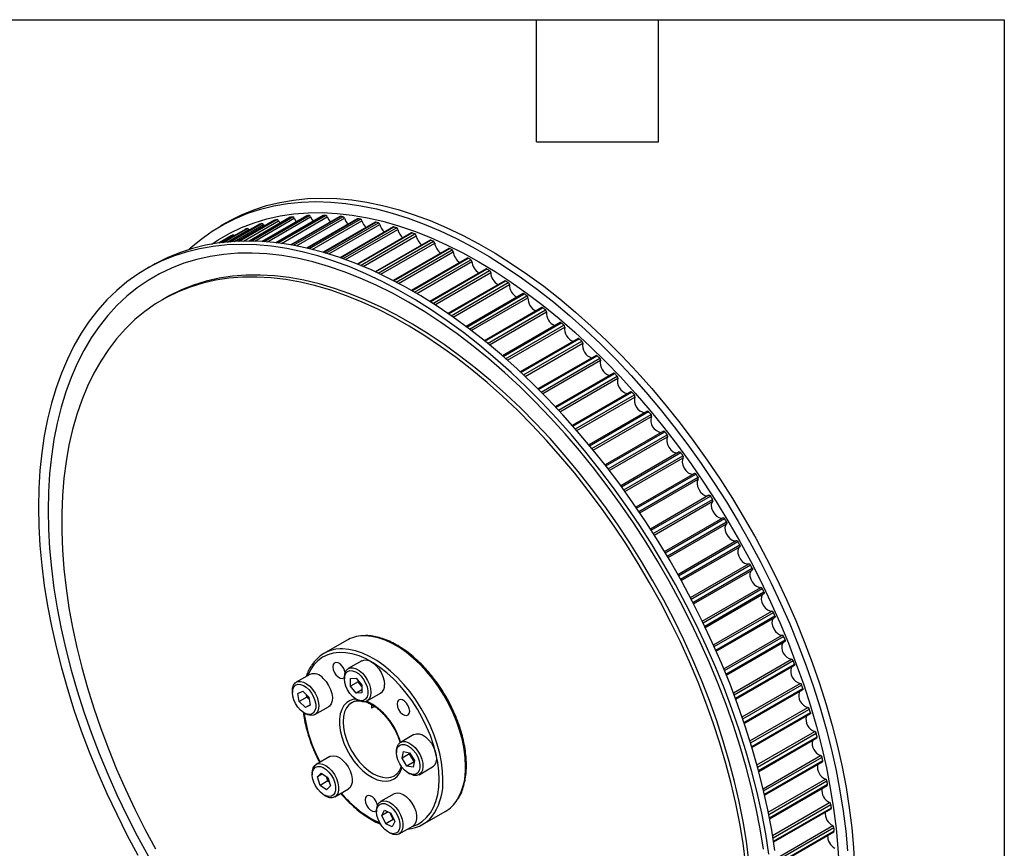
# Model space of a CAD drawing. Header units: millimetres. Extents: x 19 to 819, y 19 to 629.
# Tile 8 of 8: x 635 to 819, y 473 to 629. Entities that reach past the tile are written whole.
import ezdxf

# ---------------------------------------------------------------- set-up
doc = ezdxf.new("R2010")
doc.units = ezdxf.units.MM
doc.header["$LTSCALE"] = 3
doc.layers.add('TEXT', color=140, linetype='Continuous', lineweight=25)

msp = doc.modelspace()

# ---------------------------------------------------------------- linework, layer by layer
for p, q in [((673.492, 590.66), (672.361, 590.007)), ((679.646, 590.354), (673.908, 587.042)), ((673.914, 587.042), (679.666, 590.363)), ((674.136, 587.061), (680.072, 590.488)), ((674.883, 587.115), (680.364, 590.279)), ((682.472, 591.112), (675.617, 587.155)), ((675.627, 587.156), (682.501, 591.124)), ((675.911, 587.167), (682.922, 591.215)), ((676.627, 587.188), (683.213, 590.99)), ((685.402, 591.637), (677.711, 587.197)), ((677.727, 587.197), (685.441, 591.65)), ((678.06, 587.194), (685.877, 591.706)), ((678.739, 587.18), (686.164, 591.466)), ((679.646, 590.354), (679.666, 590.363)), ((688.429, 591.925), (680.105, 587.12)), ((680.126, 587.118), (688.477, 591.939)), ((680.364, 590.279), (680.529, 589.991)), ((680.496, 587.095), (688.927, 591.961)), ((681.14, 587.047), (689.21, 591.706)), ((682.472, 591.112), (682.501, 591.124)), ((691.544, 591.977), (682.731, 586.889)), ((682.759, 586.886), (691.602, 591.991)), ((683.159, 586.838), (692.064, 591.979)), ((683.213, 590.99), (683.479, 590.526)), ((683.768, 586.758), (692.343, 591.709)), ((694.738, 591.792), (685.542, 586.483)), ((685.577, 586.477), (694.806, 591.805)), ((686, 586.402), (695.279, 591.759)), ((686.578, 586.294), (695.553, 591.475)), ((698.004, 591.371), (688.502, 585.886)), ((688.543, 585.876), (698.082, 591.383)), ((688.985, 585.772), (698.564, 591.302)), ((689.534, 585.638), (698.832, 591.005)), ((701.331, 590.715), (691.581, 585.086)), ((691.629, 585.073), (701.42, 590.725)), ((692.087, 584.938), (701.91, 590.609)), ((692.609, 584.781), (702.171, 590.301)), ((672.125, 586.843), (674.712, 588.337)), ((676.932, 589.363), (672.692, 586.915)), ((672.694, 586.916), (676.944, 589.369)), ((672.837, 586.932), (677.333, 589.528)), ((673.603, 587.014), (677.626, 589.336)), ((676.932, 589.363), (676.944, 589.369)), ((677.626, 589.336), (677.69, 589.225)), ((704.711, 589.825), (694.758, 584.08)), ((694.813, 584.061), (704.811, 589.833)), ((695.283, 583.896), (705.308, 589.683)), ((695.781, 583.717), (705.561, 589.363)), ((708.134, 588.705), (698.013, 582.862)), ((698.074, 582.837), (708.245, 588.709)), ((698.554, 582.641), (708.748, 588.526)), ((672.075, 586.836), (674.341, 588.144)), ((674.338, 588.142), (672.075, 586.836)), ((674.338, 588.142), (674.341, 588.144)), ((699.029, 582.444), (708.993, 588.196)), ((711.592, 587.357), (701.329, 581.432)), ((701.397, 581.401), (711.714, 587.356)), ((701.885, 581.174), (712.221, 587.141)), ((702.338, 580.96), (712.457, 586.801)), ((715.074, 585.785), (704.692, 579.791)), ((704.767, 579.753), (715.207, 585.779)), ((705.261, 579.495), (715.717, 585.531)), ((705.693, 579.266), (715.943, 585.183)), ((718.571, 583.993), (708.088, 577.941)), ((708.17, 577.894), (718.715, 583.982)), ((708.667, 577.606), (719.227, 583.702)), ((709.08, 577.364), (719.443, 583.346)), ((659.582, 582.63), (658.451, 581.977)), ((722.074, 581.986), (711.505, 575.885)), ((711.593, 575.829), (722.229, 581.969)), ((712.093, 575.511), (722.74, 581.658)), ((712.486, 575.258), (722.946, 581.296)), ((725.573, 579.77), (714.93, 573.626)), ((715.025, 573.561), (725.739, 579.746)), ((715.524, 573.214), (726.249, 579.405)), ((715.9, 572.951), (726.443, 579.037)), ((729.058, 577.351), (718.352, 571.171)), ((718.453, 571.095), (729.235, 577.319)), ((662.079, 576.567), (661.443, 576.199)), ((718.952, 570.72), (729.742, 576.949)), ((719.309, 570.448), (729.925, 576.576)), ((732.52, 574.735), (721.76, 568.524)), ((721.868, 568.437), (732.708, 574.694)), ((722.363, 568.034), (733.211, 574.296)), ((722.702, 567.756), (733.381, 573.921)), ((735.949, 571.93), (725.143, 565.692)), ((725.257, 565.593), (736.147, 571.88)), ((725.747, 565.164), (736.645, 571.455)), ((726.069, 564.88), (736.802, 571.077)), ((739.336, 568.942), (728.491, 562.682)), ((728.611, 562.571), (739.545, 568.883)), ((729.095, 562.117), (740.036, 568.432)), ((729.399, 561.829), (740.18, 568.053)), ((742.671, 565.782), (731.794, 559.503)), ((731.919, 559.378), (742.891, 565.713)), ((732.396, 558.9), (743.373, 565.237)), ((732.683, 558.61), (743.504, 564.857)), ((745.946, 562.456), (735.043, 556.161)), ((735.172, 556.024), (746.176, 562.376)), ((735.64, 555.522), (746.649, 561.877)), ((735.91, 555.231), (746.766, 561.498)), ((749.151, 558.974), (738.226, 552.667)), ((738.36, 552.515), (749.392, 558.884)), ((738.819, 551.992), (749.854, 558.363)), ((739.072, 551.701), (749.956, 557.985)), ((752.278, 555.346), (741.337, 549.03)), ((741.475, 548.863), (752.529, 555.244)), ((741.921, 548.32), (752.979, 554.703)), ((742.158, 548.03), (753.066, 554.328)), ((755.319, 551.582), (744.364, 545.258)), ((744.506, 545.076), (755.579, 551.468)), ((744.94, 544.514), (756.015, 550.908)), ((745.16, 544.228), (756.088, 550.536)), ((758.264, 547.692), (747.301, 541.364)), ((747.446, 541.165), (758.533, 547.566)), ((747.866, 540.586), (758.955, 546.988)), ((748.069, 540.303), (759.012, 546.621)), ((761.105, 543.687), (750.138, 537.356)), ((750.286, 537.141), (761.384, 543.548)), ((750.69, 536.546), (761.79, 542.954)), ((750.878, 536.269), (761.832, 542.592)), ((763.836, 539.577), (752.869, 533.246)), ((753.018, 533.014), (764.123, 539.425)), ((753.406, 532.405), (764.512, 538.816)), ((753.578, 532.134), (764.539, 538.462)), ((755.484, 529.045), (766.449, 535.374)), ((755.634, 528.795), (766.743, 535.208)), ((756.005, 528.174), (767.114, 534.587)), ((756.161, 527.911), (767.126, 534.241)), ((757.978, 524.764), (768.943, 531.094)), ((758.128, 524.497), (769.237, 530.91)), ((758.48, 523.865), (769.59, 530.278)), ((758.622, 523.611), (769.586, 529.94)), ((760.344, 520.415), (771.305, 526.743)), ((760.493, 520.131), (771.599, 526.542)), ((760.825, 519.49), (771.931, 525.901)), ((760.952, 519.245), (771.919, 525.576)), ((762.574, 516.009), (773.529, 522.333)), ((762.721, 515.708), (773.82, 522.116)), ((763.034, 515.06), (774.132, 521.467)), ((763.146, 514.825), (774.113, 521.156)), ((764.664, 511.559), (775.608, 517.877)), ((764.807, 511.242), (775.897, 517.643)), ((765.099, 510.589), (776.186, 516.989)), ((765.198, 510.364), (776.161, 516.693)), ((766.608, 507.078), (777.536, 513.386)), ((766.747, 506.744), (777.822, 513.137)), ((695.922, 512.39), (691.68, 509.941)), ((767.016, 506.087), (778.089, 512.479)), ((767.103, 505.873), (778.058, 512.197)), ((698.825, 508.586), (696.28, 507.116)), ((768.4, 502.576), (779.309, 508.874)), ((768.533, 502.227), (779.59, 508.61)), ((768.78, 501.569), (779.834, 507.95)), ((768.856, 501.365), (779.798, 507.682)), ((689.074, 506.034), (686.529, 504.564)), ((695.555, 505.514), (695.555, 505.187)), ((696.686, 505.241), (697.747, 505.336)), ((697.747, 505.336), (698.807, 504.017)), ((696.686, 503.827), (696.686, 505.241)), ((698.1, 504.643), (696.686, 503.827)), ((697.747, 502.508), (696.686, 503.827)), ((698.1, 504.643), (698.1, 504.896)), ((698.631, 503.984), (698.1, 504.643)), ((698.807, 503.764), (698.631, 503.984)), ((698.807, 504.017), (698.807, 502.602)), ((770.037, 498.068), (780.921, 504.351)), ((770.162, 497.703), (781.197, 504.074)), ((685.804, 502.962), (685.804, 502.635)), ((686.831, 502.48), (687.741, 502.9)), ((687.085, 500.949), (686.831, 502.48)), ((688.5, 501.766), (687.085, 500.949)), ((687.741, 502.9), (688.906, 501.791)), ((688.5, 501.766), (688.418, 502.255)), ((688.987, 501.301), (688.5, 501.766)), ((688.906, 501.791), (689.16, 500.261)), ((698.807, 503.12), (697.747, 502.508)), ((698.807, 502.602), (697.747, 502.508)), ((699.779, 501.054), (702.325, 502.524)), ((770.386, 497.045), (781.418, 503.414)), ((770.451, 496.853), (781.376, 503.16)), ((688.25, 499.84), (687.085, 500.949)), ((689.144, 500.356), (688.25, 499.84)), ((689.16, 500.261), (688.25, 499.84)), ((690.028, 498.502), (692.574, 499.972)), ((697.746, 501.391), (698.029, 501.228)), ((701.188, 500.04), (700.635, 499.721)), ((771.513, 493.565), (782.368, 499.832)), ((687.995, 498.839), (688.278, 498.676)), ((771.63, 493.186), (782.639, 499.541)), ((771.83, 492.53), (782.835, 498.882)), ((771.885, 492.348), (782.788, 498.643)), ((708.577, 494.775), (706.031, 493.306)), ((772.826, 489.081), (783.647, 495.327)), ((772.933, 488.687), (783.911, 495.024)), ((773.109, 488.035), (784.081, 494.369)), ((773.154, 487.865), (784.031, 494.144)), ((692.799, 490.646), (690.253, 489.177)), ((705.306, 491.704), (705.306, 491.377)), ((706.333, 490.347), (706.588, 491.583)), ((707.747, 491.163), (706.333, 490.347)), ((706.588, 491.583), (707.753, 491.348)), ((707.747, 491.163), (707.777, 491.308)), ((708.203, 490.427), (707.747, 491.163)), ((707.753, 491.348), (708.663, 489.876)), ((773.972, 484.627), (784.752, 490.851)), ((707.243, 488.875), (706.333, 490.347)), ((708.62, 489.67), (707.243, 488.875)), ((708.408, 488.64), (707.243, 488.875)), ((708.633, 489.731), (708.203, 490.427)), ((708.663, 489.876), (708.408, 488.64)), ((774.069, 484.22), (785.009, 490.536)), ((774.22, 483.573), (785.155, 489.885)), ((774.257, 483.414), (785.101, 489.675)), ((689.528, 487.574), (689.528, 487.248)), ((690.502, 486.833), (691.222, 487.562)), ((691.467, 487.391), (690.502, 486.833)), ((691.222, 487.562), (692.44, 486.711)), ((692.165, 486.86), (692.148, 486.915)), ((692.165, 486.86), (692.149, 486.914)), ((707.498, 487.58), (707.78, 487.417)), ((709.531, 487.244), (712.076, 488.713)), ((691, 485.254), (690.502, 486.833)), ((692.415, 486.07), (691, 485.254)), ((692.218, 484.403), (691, 485.254)), ((692.415, 486.07), (692.165, 486.86)), ((692.938, 485.132), (692.218, 484.403)), ((692.707, 485.866), (692.415, 486.07)), ((692.44, 486.711), (692.938, 485.132)), ((774.949, 480.217), (785.683, 486.413)), ((775.034, 479.797), (785.932, 486.088)), ((775.16, 479.157), (786.051, 485.444)), ((775.189, 479.01), (785.995, 485.248)), ((691.72, 483.451), (692.003, 483.288)), ((693.753, 483.115), (696.298, 484.584)), ((704.852, 483.688), (702.306, 482.219)), ((775.756, 475.863), (786.435, 482.028)), ((775.827, 475.43), (786.675, 481.693)), ((701.581, 480.616), (701.581, 480.29)), ((702.555, 479.58), (703.053, 480.584)), ((703.747, 480.268), (702.555, 479.58)), ((703.275, 478.02), (702.555, 479.58)), ((703.053, 480.584), (704.272, 480.029)), ((704.33, 479.616), (704.104, 480.105)), ((704.272, 480.029), (704.991, 478.469)), ((704.689, 478.836), (704.33, 479.616)), ((710.178, 477.897), (714.421, 480.346)), ((775.928, 474.8), (786.769, 481.058)), ((775.95, 474.663), (786.71, 480.875)), ((704.689, 478.836), (703.275, 478.02)), ((704.493, 477.465), (703.275, 478.02)), ((704.991, 478.469), (704.493, 477.465)), ((704.857, 478.76), (704.689, 478.836)), ((776.391, 471.578), (787.007, 477.707)), ((703.773, 476.493), (704.056, 476.33)), ((705.806, 476.156), (708.352, 477.626)), ((776.448, 471.133), (787.238, 477.362)), ((776.523, 470.514), (787.305, 476.738)), ((776.538, 470.388), (787.245, 476.569))]:
    msp.add_line(p, q)
at = {"flags": 128}
for points in [[(666.392, 585.59), (666.8, 585.963), (668.732, 587.574), (670.766, 589.024), (672.899, 590.311), (675.126, 591.432), (677.444, 592.385), (679.846, 593.168), (682.33, 593.779), (684.889, 594.218), (687.52, 594.483), (690.216, 594.574), (692.972, 594.491), (695.784, 594.234), (698.645, 593.803), (701.55, 593.2), (704.494, 592.425), (707.47, 591.48), (710.472, 590.366), (713.496, 589.087), (716.534, 587.645), (719.582, 586.041), (722.632, 584.28), (725.679, 582.365), (728.718, 580.3), (731.741, 578.088), (734.744, 575.735), (737.72, 573.244), (740.663, 570.62), (743.568, 567.87), (746.43, 564.997), (749.241, 562.008), (751.998, 558.908), (754.694, 555.704), (757.324, 552.402), (759.884, 549.008), (762.367, 545.53), (764.77, 541.972), (767.087, 538.344), (769.314, 534.652), (771.447, 530.902), (773.482, 527.103), (775.414, 523.262), (777.239, 519.386), (778.955, 515.483), (780.557, 511.561), (782.043, 507.627), (783.41, 503.689), (784.655, 499.755), (785.775, 495.832), (786.769, 491.928), (787.634, 488.051), (788.369, 484.208), (788.973, 480.407), (789.443, 476.655), (789.78, 472.959)], [(673.492, 590.66), (674.03, 590.964), (676.258, 592.085), (678.575, 593.038), (680.978, 593.821), (683.461, 594.432), (686.021, 594.871), (688.651, 595.136), (691.347, 595.227), (694.104, 595.144), (696.915, 594.887), (699.776, 594.456), (702.682, 593.853), (705.625, 593.078), (708.601, 592.133), (711.604, 591.02), (714.627, 589.74), (717.666, 588.298), (720.713, 586.694), (723.763, 584.933), (726.811, 583.018), (729.849, 580.953), (732.872, 578.741), (735.875, 576.388), (738.851, 573.897), (741.795, 571.273), (744.7, 568.523), (747.561, 565.65), (750.373, 562.661), (753.129, 559.561), (755.825, 556.357), (758.456, 553.055), (761.015, 549.661), (763.498, 546.183), (765.901, 542.626), (768.219, 538.997), (770.446, 535.305), (772.579, 531.555), (774.613, 527.756), (776.545, 523.915), (778.37, 520.039), (780.086, 516.137), (781.689, 512.214), (783.175, 508.28), (784.541, 504.342), (785.786, 500.408), (786.907, 496.485), (787.9, 492.581), (788.766, 488.704), (789.501, 484.861), (790.104, 481.06), (790.574, 477.308), (790.911, 473.613), (791.113, 469.981)], [(670.729, 586.627), (671.918, 587.415), (674.061, 588.652), (676.298, 589.722), (678.624, 590.621), (681.035, 591.349), (683.526, 591.904), (686.092, 592.285), (688.728, 592.49), (691.428, 592.52), (694.187, 592.375), (697, 592.054), (699.86, 591.558), (702.763, 590.889), (705.701, 590.048), (708.67, 589.036), (711.663, 587.855), (714.675, 586.509), (717.698, 584.999), (720.728, 583.328), (723.757, 581.501), (726.781, 579.52), (729.792, 577.39), (732.785, 575.114), (735.754, 572.699), (738.693, 570.147), (741.595, 567.465), (744.456, 564.658), (747.268, 561.732), (750.027, 558.692), (752.727, 555.544), (755.363, 552.296), (757.929, 548.953), (760.42, 545.522), (762.831, 542.01), (765.158, 538.424), (767.394, 534.772), (769.537, 531.06), (771.582, 527.297), (773.524, 523.49), (775.36, 519.646), (777.085, 515.773), (778.698, 511.879), (780.193, 507.972), (781.569, 504.06), (782.822, 500.15), (783.95, 496.251), (784.951, 492.37), (785.823, 488.516), (786.563, 484.695), (787.171, 480.915), (787.645, 477.185), (787.985, 473.512), (788.188, 469.903)], [(685.402, 591.637), (685.408, 591.64), (685.441, 591.65)], [(686.164, 591.466), (686.458, 590.933), (686.531, 590.83)], [(688.429, 591.925), (688.443, 591.932), (688.477, 591.939)], [(689.21, 591.706), (689.487, 591.165), (689.677, 590.899)], [(691.544, 591.977), (691.567, 591.987), (691.602, 591.991)], [(692.343, 591.709), (692.601, 591.162), (692.909, 590.736)], [(674.712, 588.337), (674.744, 588.347), (674.781, 588.347), (674.82, 588.337), (674.86, 588.318), (674.901, 588.29), (674.939, 588.253), (674.963, 588.226)], [(775.063, 472.376), (774.459, 476.178), (773.724, 480.021), (772.859, 483.898), (771.865, 487.802), (770.745, 491.725), (769.5, 495.659), (768.133, 499.597), (766.647, 503.531), (765.045, 507.453), (763.329, 511.356), (761.504, 515.232), (759.572, 519.073), (757.537, 522.872), (755.404, 526.622), (753.177, 530.314), (750.86, 533.942), (748.457, 537.499), (745.974, 540.978), (743.414, 544.372), (740.784, 547.674), (738.088, 550.878), (735.331, 553.978), (732.519, 556.967), (729.658, 559.839), (726.753, 562.59), (723.81, 565.214), (720.834, 567.705), (717.831, 570.058), (714.808, 572.27), (711.769, 574.335), (708.722, 576.25), (705.671, 578.011), (702.624, 579.614), (699.586, 581.057), (696.562, 582.336), (693.56, 583.45), (690.584, 584.395), (687.64, 585.17), (684.735, 585.773), (681.874, 586.204), (679.062, 586.461), (676.306, 586.544), (673.61, 586.453), (670.979, 586.188), (668.42, 585.749), (665.936, 585.138), (663.533, 584.355), (661.216, 583.402), (658.989, 582.281), (656.856, 580.994), (654.822, 579.544), (652.89, 577.933), (651.064, 576.165), (649.349, 574.243), (647.746, 572.171), (646.26, 569.953), (644.893, 567.593), (643.649, 565.096), (642.528, 562.466), (641.534, 559.71), (640.669, 556.832), (639.934, 553.837), (639.331, 550.733), (638.86, 547.524), (638.524, 544.218), (638.321, 540.82), (638.254, 537.337), (638.321, 533.777), (638.524, 530.145), (638.86, 526.45), (639.331, 522.698), (639.934, 518.897), (640.669, 515.054), (641.534, 511.177), (642.528, 507.273), (643.649, 503.35), (644.893, 499.416), (646.26, 495.478), (647.746, 491.544), (649.349, 487.621), (651.064, 483.719), (652.89, 479.843), (654.822, 476.002), (656.856, 472.203)], [(776.194, 473.03), (775.591, 476.831), (774.855, 480.674), (773.99, 484.551), (772.996, 488.455), (771.876, 492.378), (770.631, 496.312), (769.265, 500.25), (767.778, 504.184), (766.176, 508.106), (764.46, 512.009), (762.635, 515.885), (760.703, 519.726), (758.669, 523.525), (756.536, 527.275), (754.308, 530.967), (751.991, 534.595), (749.588, 538.153), (747.105, 541.631), (744.545, 545.025), (741.915, 548.327), (739.219, 551.531), (736.462, 554.631), (733.651, 557.62), (730.79, 560.493), (727.884, 563.243), (724.941, 565.867), (721.965, 568.358), (718.962, 570.711), (715.939, 572.923), (712.901, 574.988), (709.853, 576.903), (706.803, 578.664), (703.756, 580.268), (700.717, 581.71), (697.694, 582.989), (694.691, 584.103), (691.715, 585.048), (688.772, 585.823), (685.866, 586.426), (683.005, 586.857), (680.194, 587.114), (677.437, 587.197), (674.741, 587.106), (672.111, 586.841), (669.551, 586.402), (667.068, 585.791), (664.665, 585.008), (662.348, 584.055), (660.12, 582.934), (659.582, 582.63)], [(774.019, 473.323), (773.411, 477.102), (772.671, 480.923), (771.799, 484.778), (770.798, 488.658), (769.67, 492.558), (768.417, 496.467), (767.041, 500.38), (765.546, 504.286), (763.933, 508.18), (762.207, 512.053), (760.372, 515.897), (758.43, 519.705), (756.385, 523.468), (754.242, 527.179), (752.005, 530.832), (749.679, 534.417), (747.268, 537.929), (744.777, 541.36), (742.211, 544.703), (739.575, 547.952), (736.875, 551.099), (734.116, 554.139), (731.303, 557.066), (728.443, 559.873), (725.541, 562.555), (722.602, 565.106), (719.633, 567.522), (716.64, 569.797), (713.629, 571.927), (710.605, 573.908), (707.576, 575.736), (704.546, 577.406), (701.522, 578.916), (698.511, 580.263), (695.518, 581.443), (692.549, 582.455), (689.61, 583.297), (686.708, 583.966), (683.848, 584.461), (681.035, 584.782), (678.276, 584.928), (675.576, 584.898), (672.94, 584.692), (670.374, 584.312), (667.883, 583.757), (665.472, 583.029), (663.146, 582.129), (660.909, 581.059), (658.766, 579.822), (656.722, 578.419), (654.78, 576.854), (652.944, 575.13), (651.218, 573.249), (649.606, 571.217), (648.11, 569.037), (646.734, 566.713), (645.481, 564.25), (644.353, 561.654), (643.352, 558.929), (642.48, 556.08), (641.74, 553.114), (641.132, 550.037), (640.658, 546.854), (640.319, 543.573), (640.115, 540.199), (640.047, 536.74), (640.115, 533.202), (640.319, 529.593), (640.658, 525.919), (641.132, 522.189), (641.74, 518.41), (642.48, 514.589), (643.352, 510.735), (644.353, 506.854), (645.481, 502.955), (646.734, 499.045), (648.11, 495.133), (649.606, 491.226), (651.218, 487.332), (652.944, 483.459), (654.78, 479.615), (656.722, 475.808), (658.766, 472.044)], [(770.678, 470.784), (770.206, 474.42), (769.601, 478.105), (768.865, 481.83), (767.998, 485.587), (767.003, 489.37), (765.882, 493.169), (764.636, 496.977), (763.27, 500.786), (761.784, 504.588), (760.184, 508.375), (758.471, 512.138), (756.651, 515.871), (754.725, 519.565), (752.699, 523.212), (750.577, 526.804), (748.363, 530.335), (746.062, 533.797), (743.679, 537.182), (741.218, 540.483), (738.686, 543.694), (736.086, 546.808), (733.425, 549.817), (730.709, 552.716), (727.943, 555.499), (725.132, 558.16), (722.283, 560.692), (719.402, 563.092), (716.495, 565.354), (713.567, 567.472), (710.626, 569.443), (707.677, 571.263), (704.726, 572.927), (701.78, 574.433), (698.845, 575.776), (695.927, 576.955), (693.032, 577.966), (690.166, 578.808), (687.336, 579.479), (684.547, 579.976), (681.804, 580.301), (679.115, 580.451), (676.484, 580.426), (673.918, 580.226), (671.42, 579.853), (668.998, 579.306), (666.655, 578.586), (664.397, 577.696), (662.228, 576.637), (660.154, 575.412), (658.178, 574.022), (656.304, 572.471), (654.537, 570.762), (652.88, 568.899), (651.337, 566.886), (649.91, 564.726), (648.604, 562.425), (647.42, 559.987), (646.362, 557.417), (645.431, 554.721), (644.629, 551.905), (643.958, 548.974), (643.42, 545.934), (643.015, 542.792), (642.745, 539.555), (642.609, 536.229), (642.609, 532.822), (642.745, 529.34), (643.015, 525.79), (643.42, 522.181), (643.958, 518.52), (644.629, 514.815), (645.431, 511.073), (646.362, 507.302), (647.42, 503.51), (648.604, 499.705), (649.91, 495.896), (651.337, 492.089), (652.88, 488.294), (654.537, 484.518), (656.304, 480.769), (658.178, 477.054), (660.154, 473.383)], [(771.314, 471.152), (770.843, 474.788), (770.238, 478.472), (769.501, 482.197), (768.635, 485.955), (767.64, 489.737), (766.518, 493.536), (765.273, 497.344), (763.906, 501.153), (762.421, 504.955), (760.82, 508.742), (759.108, 512.506), (757.287, 516.238), (755.362, 519.932), (753.336, 523.579), (751.214, 527.172), (749, 530.703), (746.699, 534.164), (744.315, 537.549), (741.855, 540.851), (739.322, 544.062), (736.723, 547.175), (734.062, 550.184), (731.345, 553.084), (728.579, 555.866), (725.768, 558.527), (722.92, 561.06), (720.039, 563.46), (717.131, 565.721), (714.204, 567.84), (711.262, 569.811), (708.313, 571.631), (705.363, 573.295), (702.417, 574.8), (699.482, 576.144), (696.563, 577.322), (693.668, 578.334), (690.803, 579.175), (687.972, 579.846), (685.183, 580.344), (682.441, 580.668), (679.752, 580.818), (677.121, 580.793), (674.554, 580.594), (672.057, 580.22), (669.634, 579.673), (667.291, 578.954), (665.033, 578.064), (662.865, 577.005), (662.079, 576.567)], [(752.278, 555.346), (752.299, 555.355), (752.333, 555.361), (752.371, 555.356), (752.411, 555.341), (752.452, 555.317), (752.491, 555.284), (752.529, 555.244)], [(755.319, 551.582), (755.348, 551.594), (755.383, 551.596), (755.422, 551.588), (755.462, 551.571), (755.503, 551.544), (755.542, 551.51), (755.579, 551.468)], [(756.088, 550.536), (755.94, 550.154), (755.935, 549.66), (756.071, 549.11), (756.335, 548.565), (756.696, 548.086), (757.114, 547.726), (757.542, 547.527), (757.933, 547.509), (757.956, 547.515)], [(758.264, 547.692), (758.27, 547.695), (758.302, 547.705), (758.339, 547.705), (758.378, 547.694), (758.418, 547.674), (758.459, 547.646), (758.497, 547.609), (758.533, 547.566)], [(759.012, 546.621), (758.844, 546.261), (758.816, 545.781), (758.931, 545.235), (759.176, 544.685), (759.524, 544.192), (759.937, 543.811), (760.367, 543.584), (760.766, 543.538), (760.904, 543.57)], [(761.105, 543.687), (761.12, 543.694), (761.153, 543.7), (761.191, 543.697), (761.231, 543.684), (761.271, 543.662), (761.311, 543.631), (761.349, 543.592), (761.384, 543.548)], [(761.832, 542.592), (761.643, 542.255), (761.593, 541.79), (761.686, 541.251), (761.912, 540.698), (762.247, 540.192), (762.652, 539.79), (763.082, 539.537), (763.49, 539.462), (763.741, 539.522)], [(763.836, 539.577), (763.859, 539.587), (763.894, 539.591), (763.932, 539.585), (763.972, 539.569), (764.013, 539.544), (764.052, 539.511), (764.09, 539.471), (764.123, 539.425)], [(764.539, 538.462), (764.33, 538.148), (764.257, 537.7), (764.328, 537.169), (764.535, 536.614), (764.855, 536.096), (765.252, 535.675), (765.682, 535.396), (766.096, 535.292), (766.449, 535.374)], [(766.449, 535.374), (766.48, 535.386), (766.516, 535.387), (766.555, 535.379), (766.595, 535.36), (766.636, 535.333), (766.675, 535.298), (766.711, 535.256), (766.743, 535.208)], [(767.126, 534.241), (766.898, 533.951), (766.803, 533.521), (766.851, 532.999), (767.038, 532.443), (767.343, 531.916), (767.731, 531.476), (768.158, 531.173), (768.578, 531.041), (768.943, 531.094)], [(767.114, 534.587), (767.141, 534.537), (767.161, 534.484), (767.174, 534.432), (767.18, 534.383), (767.177, 534.337), (767.167, 534.297), (767.15, 534.265), (767.126, 534.241)], [(768.943, 531.094), (768.976, 531.103), (769.013, 531.101), (769.052, 531.09), (769.093, 531.069), (769.133, 531.04), (769.171, 531.002), (769.207, 530.959), (769.237, 530.91)], [(769.586, 529.94), (769.339, 529.676), (769.222, 529.265), (769.248, 528.754), (769.415, 528.199), (769.703, 527.663), (770.08, 527.206), (770.505, 526.879), (770.929, 526.719), (771.305, 526.743)], [(769.59, 530.278), (769.614, 530.227), (769.633, 530.174), (769.644, 530.123), (769.647, 530.074), (769.643, 530.03), (769.631, 529.992), (769.612, 529.962), (769.586, 529.94)], [(771.931, 525.901), (771.954, 525.849), (771.97, 525.797), (771.979, 525.746), (771.981, 525.698), (771.974, 525.655), (771.96, 525.62), (771.939, 525.592), (771.919, 525.576)], [(771.825, 525.522), (771.647, 525.334), (771.508, 524.943), (771.512, 524.444), (771.657, 523.892), (771.928, 523.349), (772.294, 522.877), (772.715, 522.526), (773.142, 522.338), (773.529, 522.333)], [(773.912, 521.04), (773.815, 520.937), (773.655, 520.568), (773.636, 520.082), (773.76, 519.534), (774.013, 518.986), (774.367, 518.499), (774.782, 518.126), (775.212, 517.911), (775.608, 517.877)], [(774.132, 521.467), (774.153, 521.415), (774.168, 521.363), (774.175, 521.313), (774.174, 521.266), (774.165, 521.225), (774.149, 521.191), (774.126, 521.166), (774.113, 521.156)], [(775.854, 516.515), (775.838, 516.498), (775.657, 516.151), (775.616, 515.68), (775.718, 515.138), (775.953, 514.585), (776.293, 514.085), (776.701, 513.691), (777.132, 513.45), (777.536, 513.386)], [(776.186, 516.989), (776.206, 516.937), (776.218, 516.885), (776.223, 516.836), (776.22, 516.791), (776.21, 516.751), (776.192, 516.72), (776.167, 516.696), (776.161, 516.693)], [(718.253, 488.816), (718.186, 490.383), (717.985, 492.012), (717.653, 493.685), (717.193, 495.386), (716.609, 497.096), (715.908, 498.8), (715.097, 500.478), (714.184, 502.114), (713.179, 503.691), (712.091, 505.193), (710.932, 506.605), (709.715, 507.911), (708.45, 509.099), (707.152, 510.156), (705.834, 511.072), (704.509, 511.837), (703.191, 512.444), (701.893, 512.885), (700.628, 513.157), (699.41, 513.256), (699.02, 513.251)], [(778.089, 512.479), (778.107, 512.427), (778.117, 512.376), (778.12, 512.327), (778.115, 512.284), (778.102, 512.246), (778.082, 512.217), (778.058, 512.197)], [(713.303, 486.367), (713.236, 487.917), (713.034, 489.529), (712.7, 491.185), (712.238, 492.868), (711.652, 494.56), (710.949, 496.242), (710.136, 497.899), (709.221, 499.51), (708.215, 501.061), (707.127, 502.533), (705.971, 503.912), (704.757, 505.183), (703.499, 506.332), (702.209, 507.348), (700.903, 508.219), (699.593, 508.936), (698.293, 509.492), (697.018, 509.88), (695.78, 510.098), (694.593, 510.141), (693.47, 510.011), (692.422, 509.708), (691.46, 509.235), (690.595, 508.598), (689.836, 507.803), (689.19, 506.859), (688.678, 505.805)], [(714.01, 486.367), (713.943, 487.934), (713.742, 489.563), (713.41, 491.236), (712.95, 492.936), (712.367, 494.647), (711.666, 496.35), (710.854, 498.029), (709.941, 499.665), (708.936, 501.242), (707.848, 502.744), (706.69, 504.155), (705.472, 505.462), (704.208, 506.65), (702.91, 507.707), (701.591, 508.623), (700.266, 509.388), (698.948, 509.994), (697.65, 510.436), (696.386, 510.707), (695.168, 510.807), (694.778, 510.802)], [(695.693, 506.375), (695.645, 506.6), (695.442, 507.123), (695.132, 507.603), (694.751, 507.982), (694.346, 508.216), (693.965, 508.276), (693.655, 508.155), (693.452, 507.866), (693.382, 507.446), (693.452, 506.945), (693.655, 506.423), (693.965, 505.943), (694.346, 505.563), (694.751, 505.329), (695.132, 505.269), (695.442, 505.391), (695.555, 505.51)], [(695.555, 505.514), (695.627, 506.156), (695.838, 506.678), (696.177, 507.05), (696.624, 507.249), (697.152, 507.264), (697.731, 507.094), (698.328, 506.75), (698.907, 506.251), (699.436, 505.626), (699.882, 504.911), (700.221, 504.148), (700.433, 503.382), (700.505, 502.656), (700.433, 502.014), (700.221, 501.492), (699.882, 501.121), (699.436, 500.922), (698.907, 500.906), (698.328, 501.076), (698.029, 501.228)], [(698.825, 508.586), (699.169, 508.718), (699.698, 508.734), (700.277, 508.564), (700.874, 508.22), (701.453, 507.72), (701.981, 507.095), (702.428, 506.38), (702.767, 505.618), (702.978, 504.851), (703.05, 504.126)], [(779.834, 507.95), (779.85, 507.898), (779.858, 507.847), (779.859, 507.8), (779.852, 507.758), (779.837, 507.722), (779.815, 507.695), (779.798, 507.682)], [(695.555, 505.187), (695.624, 505.777), (695.826, 506.25), (696.149, 506.577), (696.572, 506.737), (697.069, 506.72), (697.609, 506.528), (698.158, 506.171), (698.68, 505.673), (699.144, 505.066), (699.52, 504.386), (699.785, 503.677), (699.922, 502.984), (699.922, 502.349), (699.785, 501.814), (699.52, 501.41), (699.144, 501.165), (698.68, 501.093), (698.158, 501.198), (697.609, 501.475), (697.069, 501.906), (696.572, 502.463), (696.149, 503.112), (695.826, 503.811), (695.624, 504.518), (695.555, 505.187)], [(685.804, 502.962), (685.85, 503.484), (686.034, 504.033), (686.349, 504.437), (686.776, 504.672), (687.29, 504.724), (687.862, 504.591), (688.458, 504.28), (689.043, 503.81), (689.584, 503.207), (690.049, 502.507), (690.412, 501.751), (690.65, 500.981), (690.75, 500.244), (690.707, 499.582), (690.523, 499.033), (690.208, 498.63), (689.781, 498.395), (689.267, 498.343), (688.695, 498.476), (688.278, 498.676)], [(687.318, 499.354), (686.821, 499.911), (686.398, 500.56), (686.075, 501.259), (685.872, 501.966), (685.804, 502.635), (685.872, 503.225), (686.075, 503.698), (686.398, 504.025), (686.821, 504.185), (687.318, 504.168), (687.858, 503.976), (688.406, 503.619), (688.929, 503.122), (689.393, 502.514), (689.769, 501.834), (690.034, 501.125), (690.17, 500.432), (690.17, 499.797), (690.034, 499.262), (689.769, 498.858), (689.393, 498.613), (688.929, 498.541), (688.406, 498.646), (687.858, 498.923), (687.318, 499.354)], [(691.589, 505.279), (692.13, 504.677), (692.595, 503.977), (692.957, 503.22), (693.196, 502.451), (693.296, 501.714), (693.253, 501.052), (693.068, 500.503), (692.754, 500.099), (692.574, 499.972)], [(698.807, 503.788), (698.755, 503.841), (698.631, 503.984)], [(781.418, 503.414), (781.431, 503.361), (781.438, 503.311), (781.436, 503.265), (781.427, 503.225), (781.41, 503.192), (781.387, 503.167), (781.376, 503.16)], [(697.71, 501.412), (697.332, 501.37), (696.606, 501.15), (695.972, 500.755), (695.447, 500.196), (695.042, 499.485), (694.766, 498.638), (694.627, 497.676), (694.627, 496.622), (694.766, 495.499), (695.042, 494.334), (695.447, 493.155), (695.972, 491.989), (696.606, 490.863), (697.332, 489.804), (698.135, 488.837), (698.994, 487.984), (699.891, 487.266), (700.804, 486.698), (701.711, 486.296), (702.592, 486.067), (703.425, 486.017), (704.192, 486.148), (704.874, 486.456), (705.455, 486.934), (705.922, 487.571), (706.263, 488.352), (706.344, 488.626)], [(696.844, 500.722), (696.388, 500.35), (695.928, 499.748), (695.591, 499.003), (695.385, 498.133), (695.316, 497.159), (695.385, 496.105), (695.591, 494.998), (695.928, 493.863), (696.388, 492.731), (696.96, 491.627), (697.63, 490.58), (698.381, 489.615), (699.194, 488.756), (700.051, 488.024), (700.929, 487.438), (701.807, 487.011), (702.663, 486.754), (703.477, 486.673), (704.228, 486.771), (704.897, 487.045)], [(696.96, 500.793), (696.96, 500.793), (696.844, 500.722)], [(707.769, 499.141), (707.698, 499.642), (707.496, 500.164), (707.185, 500.644), (706.804, 501.024), (706.399, 501.258), (706.018, 501.318), (705.708, 501.196), (705.505, 500.908), (705.435, 500.488), (705.505, 499.987), (705.708, 499.464), (706.018, 498.984), (706.399, 498.605), (706.804, 498.371), (707.185, 498.311), (707.496, 498.432), (707.698, 498.721), (707.769, 499.141)], [(782.835, 498.882), (782.846, 498.831), (782.851, 498.782), (782.847, 498.737), (782.835, 498.698), (782.817, 498.667), (782.792, 498.645), (782.788, 498.643)], [(708.577, 494.775), (709.021, 494.926), (709.562, 494.904), (710.147, 494.698), (710.743, 494.321), (711.315, 493.794), (711.829, 493.148), (712.256, 492.42), (712.571, 491.653), (712.755, 490.891), (712.798, 490.179), (712.698, 489.558), (712.46, 489.064), (712.097, 488.726), (712.076, 488.713)], [(705.306, 491.704), (705.309, 491.84), (705.409, 492.461), (705.648, 492.955), (706.01, 493.293), (706.475, 493.456), (707.016, 493.434)], [(706.821, 492.91), (707.36, 492.717), (707.909, 492.361), (708.431, 491.863), (708.895, 491.255), (709.271, 490.576), (709.536, 489.867), (709.673, 489.173), (709.673, 488.539), (709.536, 488.003), (709.271, 487.6), (708.895, 487.355), (708.431, 487.282), (707.909, 487.388), (707.36, 487.665), (706.821, 488.095), (706.323, 488.652), (705.9, 489.301), (705.577, 490.001), (705.375, 490.708), (705.306, 491.377), (705.375, 491.967), (705.577, 492.44), (705.9, 492.767), (706.323, 492.927), (706.821, 492.91)], [(707.016, 493.434), (707.602, 493.229), (708.198, 492.851), (708.769, 492.324), (709.284, 491.678), (709.71, 490.95), (710.025, 490.183), (710.21, 489.422), (710.253, 488.71), (710.152, 488.089), (709.914, 487.594), (709.552, 487.256), (709.087, 487.093), (708.546, 487.115), (707.96, 487.321), (707.78, 487.417)], [(692.799, 490.646), (692.953, 490.721), (693.452, 490.81), (694.015, 490.714), (694.608, 490.438), (695.199, 489.997), (695.751, 489.419), (696.234, 488.735), (696.619, 487.986), (696.883, 487.216), (697.012, 486.469), (696.998, 485.789), (696.841, 485.214), (696.551, 484.78), (696.298, 484.584)], [(689.528, 487.574), (689.554, 487.972), (689.711, 488.547), (690.001, 488.981), (690.407, 489.251), (690.906, 489.341), (691.469, 489.245), (692.063, 488.968), (692.653, 488.528), (693.206, 487.949), (693.688, 487.266), (694.073, 486.517), (694.338, 485.747), (694.466, 485), (694.452, 484.319), (694.295, 483.745), (694.005, 483.31), (694.005, 483.31)], [(693.494, 483.471), (693.117, 483.226), (692.654, 483.153), (692.131, 483.259), (691.583, 483.536), (691.043, 483.966), (690.546, 484.523), (690.122, 485.172), (689.799, 485.872), (689.597, 486.579), (689.528, 487.248), (689.597, 487.838), (689.799, 488.311), (690.122, 488.638), (690.546, 488.798), (691.043, 488.781), (691.583, 488.588), (692.131, 488.232), (692.654, 487.734), (693.117, 487.126), (693.494, 486.447), (693.758, 485.738), (693.895, 485.044), (693.895, 484.41), (693.758, 483.874), (693.494, 483.471)], [(704.897, 487.045), (704.898, 487.045), (705.052, 487.142)], [(708.221, 477.551), (709.221, 477.937), (710.136, 478.493), (710.949, 479.21), (711.652, 480.081), (712.238, 481.096), (712.7, 482.245), (713.034, 483.516), (713.236, 484.895), (713.303, 486.367)], [(701.719, 481.478), (701.672, 481.703), (701.469, 482.225), (701.159, 482.705), (700.778, 483.085), (700.373, 483.319), (699.992, 483.379), (699.681, 483.257), (699.479, 482.969), (699.408, 482.549), (699.479, 482.047), (699.681, 481.525), (699.992, 481.045), (700.373, 480.665), (700.778, 480.431), (701.159, 480.371), (701.469, 480.493), (701.581, 480.612)], [(704.852, 483.688), (704.916, 483.723), (705.399, 483.849), (705.952, 483.79), (706.542, 483.549), (707.136, 483.139), (707.699, 482.586), (708.198, 481.92), (708.604, 481.181), (708.894, 480.412), (709.051, 479.656), (709.065, 478.959), (708.936, 478.361), (708.672, 477.896), (708.352, 477.626)], [(701.581, 480.616), (701.593, 480.886), (701.722, 481.484), (701.986, 481.949), (702.371, 482.253), (702.853, 482.38), (703.406, 482.32), (703.996, 482.079), (704.59, 481.67), (705.153, 481.116), (705.652, 480.451), (706.058, 479.712)], [(705.547, 479.488), (705.811, 478.78), (705.948, 478.086), (705.948, 477.452), (705.811, 476.916), (705.547, 476.513), (705.171, 476.267), (704.707, 476.195), (704.184, 476.301), (703.636, 476.578), (703.096, 477.008), (702.599, 477.565), (702.175, 478.214), (701.852, 478.914), (701.65, 479.621), (701.581, 480.29), (701.65, 480.88), (701.852, 481.353), (702.175, 481.68), (702.599, 481.84), (703.096, 481.823), (703.636, 481.63), (704.184, 481.274), (704.707, 480.776), (705.171, 480.168), (705.547, 479.488)], [(706.058, 479.712), (706.348, 478.942), (706.505, 478.187), (706.52, 477.49), (706.391, 476.891), (706.126, 476.426), (705.742, 476.122), (705.259, 475.996), (704.706, 476.055), (704.116, 476.296), (704.056, 476.33)]]:
    msp.add_lwpolyline(points, dxfattribs=at)
for centre, radius, start, end in [((689.686, 558.635), 33.272, 106.79461, 107.52605), ((680.074, 590.182), 0.306, 18.59275, 90.45412), ((690.08, 557.113), 34.845, 101.85365, 102.56291), ((682.904, 590.891), 0.325, 17.82523, 86.66595), ((690.435, 555.038), 36.951, 97.08572, 97.76777), ((685.836, 591.365), 0.343, 16.99538, 83.12911), ((690.667, 552.403), 39.596, 92.51946, 93.17078), ((688.863, 591.605), 0.362, 16.09821, 79.82647), ((690.7, 549.217), 42.783, 88.17308, 88.79164), ((691.977, 591.61), 0.379, 15.13049, 76.74078), ((694.793, 591.696), 0.11, 82.83998, 119.49535), ((690.462, 545.499), 46.51, 84.05536, 84.64042), ((695.169, 591.379), 0.396, 14.09, 73.85525), ((698.46, 592.412), 3.055, 197.87245, 222.74154), ((698.059, 591.271), 0.114, 78.48209, 119.06414), ((689.894, 541.279), 50.769, 80.16711, 80.71898), ((698.432, 590.913), 0.411, 12.975, 71.15393), ((701.752, 591.848), 3.039, 196.10502, 224.70258), ((701.388, 590.61), 0.119, 74.37125, 118.4825), ((688.947, 536.598), 55.545, 76.50301, 77.02277), ((701.756, 590.214), 0.425, 11.78387, 68.62195), ((705.095, 591.047), 3.017, 194.3177, 226.67682), ((689.123, 560.092), 31.708, 117.03097, 117.78626), ((689.338, 559.619), 32.229, 111.86967, 112.61681), ((677.355, 589.241), 0.288, 19.30552, 94.50989), ((704.769, 589.715), 0.125, 70.51222, 117.75179), ((687.582, 531.51), 60.814, 73.05329, 73.54258), ((705.132, 589.284), 0.436, 10.51478, 66.24561), ((708.447, 589.991), 2.953, 192.26647, 228.90894), ((708.193, 588.593), 0.127, 65.98663, 117.7952), ((685.777, 526.075), 66.542, 69.80529, 70.26608), ((708.552, 588.125), 0.446, 9.16551, 64.01249), ((711.874, 588.727), 2.93, 190.44873, 230.9021), ((711.652, 587.239), 0.133, 62.47247, 116.9383), ((683.522, 520.361), 72.685, 66.74466, 67.1791), ((712.007, 586.74), 0.454, 7.73326, 61.91142), ((715.326, 587.235), 2.902, 188.60113, 232.92019), ((715.135, 585.659), 0.14, 59.20045, 115.95277), ((680.824, 514.444), 79.189, 63.85628, 64.2666), ((715.486, 585.133), 0.46, 6.21456, 59.93244), ((718.722, 585.477), 2.794, 186.03583, 235.65151), ((718.633, 583.86), 0.147, 56.15646, 114.85405), ((677.702, 508.403), 85.99, 61.12498, 61.51337), ((718.982, 583.309), 0.463, 4.60513, 58.06678), ((722.203, 583.546), 2.767, 184.14572, 237.70362), ((722.137, 581.848), 0.152, 52.61098, 114.37201), ((674.19, 502.32), 93.014, 58.53593, 58.90451), ((722.483, 581.272), 0.463, 2.89986, 56.30676), ((725.68, 581.402), 2.736, 182.21859, 239.7891), ((725.636, 579.623), 0.16, 49.89408, 113.1761), ((670.337, 496.279), 100.18, 56.07497, 56.42575), ((725.982, 579.028), 0.462, 1.09267, 54.64579), ((729.078, 579.009), 2.635, 179.39246, 242.77032), ((729.121, 577.195), 0.168, 47.36317, 111.90766), ((666.204, 490.361), 107.399, 53.72872, 54.0636), ((729.467, 576.583), 0.457, 359.17647, 53.07821), ((732.522, 576.457), 2.6, 177.35848, 244.95647), ((732.584, 574.579), 0.169, 43.06893, 112.51419), ((661.861, 484.647), 114.577, 51.48469, 51.80544), ((732.93, 573.943), 0.451, 357.14311, 51.59932), ((735.934, 573.709), 2.562, 175.2703, 247.1942), ((736.013, 571.764), 0.177, 40.75636, 111.24828), ((657.39, 479.21), 121.616, 49.33126, 49.63951), ((736.362, 571.115), 0.442, 354.98327, 50.2052), ((739.246, 570.74), 2.467, 172.14841, 250.46333), ((739.399, 568.767), 0.187, 38.59894, 109.93368), ((652.879, 474.121), 128.417, 47.25767, 47.55494), ((739.752, 568.107), 0.431, 352.68646, 48.89272), ((742.578, 567.634), 2.435, 170.08927, 252.66768), ((742.734, 565.596), 0.196, 36.57902, 108.58489), ((648.422, 469.44), 134.881, 45.25392, 45.54162), ((743.091, 564.928), 0.418, 350.24094, 47.65934), ((745.85, 564.357), 2.399, 167.97646, 254.92392), ((746.007, 562.259), 0.206, 34.67984, 107.21528), ((644.116, 465.219), 140.911, 43.31076, 43.59018), ((746.371, 561.584), 0.404, 347.63369, 46.50306), ((749.054, 560.919), 2.36, 165.80162, 257.24069), ((749.21, 558.766), 0.216, 32.8857, 105.83699), ((640.058, 461.499), 146.416, 41.41954, 41.69192), ((749.581, 558.086), 0.388, 344.85048, 45.42215), ((752.179, 557.329), 2.318, 163.55586, 259.62709), ((636.346, 458.311), 151.309, 39.57221, 39.83868), ((755.219, 553.596), 2.274, 161.22976, 262.0928), ((752.713, 554.443), 0.371, 341.87593, 44.415), ((633.07, 455.675), 155.514, 37.76116, 38.02281), ((755.758, 550.665), 0.353, 338.69367, 43.4797), ((630.317, 453.598), 158.963, 35.97919, 36.23704), ((758.708, 546.761), 0.335, 335.28664, 42.61364), ((628.164, 452.075), 161.601, 34.21942, 34.47445), ((761.554, 542.743), 0.316, 331.63756, 41.81289), ((626.677, 451.09), 163.384, 32.47521, 32.72838), ((764.288, 538.621), 0.298, 327.72958, 41.07142), ((625.913, 450.615), 164.284, 30.74008, 30.99233), ((625.913, 450.612), 164.285, 29.00767, 29.25992), ((771.317, 526.445), 0.298, 18.92542, 92.2776), ((626.704, 451.035), 163.388, 27.27164, 27.52481), ((773.52, 522.017), 0.316, 18.18412, 88.36879), ((628.298, 451.828), 161.608, 25.52561, 25.78064), ((775.577, 517.543), 0.335, 17.38357, 84.71893), ((630.692, 452.93), 158.973, 23.76309, 24.02093), ((699.19, 506.636), 6.617, 91.46562, 119.59105), ((777.483, 513.037), 0.353, 16.51772, 81.31117), ((633.865, 454.275), 155.526, 21.9774, 22.23904), ((779.752, 511.104), 2.273, 157.89404, 258.77222), ((694.947, 504.282), 6.522, 91.48345, 148.28447), ((781.464, 506.605), 2.318, 160.36, 256.44585), ((779.233, 508.51), 0.371, 15.58264, 78.12824), ((637.783, 455.793), 151.324, 20.16163, 20.42809), ((689.806, 503.904), 2.252, 37.63499, 108.95567), ((700.609, 505.574), 2.539, 198.4437, 218.78555), ((701.365, 503.923), 1.698, 304.45505, 6.85713), ((780.822, 503.976), 0.388, 14.57571, 75.15307), ((642.398, 457.414), 146.432, 18.30852, 18.58088), ((690.843, 503.014), 2.521, 198.17151, 222.57243), ((783.011, 502.103), 2.36, 162.74664, 254.19986), ((694.154, 490.016), 12.338, 15.49904, 63.15671), ((708.356, 500.219), 7.737, 178.70852, 183.68626), ((782.246, 499.447), 0.404, 13.49504, 72.3693), ((714.972, 502.482), 27.233, 187.67324, 208.24026), ((784.42, 497.627), 2.427, 165.67968, 251.40873), ((647.646, 459.068), 140.929, 16.41041, 16.68981), ((783.502, 494.935), 0.418, 12.33899, 69.76152), ((653.454, 460.686), 134.9, 14.45916, 14.74682), ((783.901, 494.291), 0.196, 311.41396, 23.42167), ((785.635, 493.162), 2.475, 168.12714, 249.10471), ((710.298, 491.734), 2.469, 195.24358, 211.94395), ((784.586, 490.453), 0.431, 11.10585, 67.31551), ((710.203, 491.647), 2.343, 211.36227, 228.66545), ((706.558, 488.415), 11.701, 329.83937, 1.96557), ((786.672, 488.731), 2.52, 170.49509, 246.88196), ((659.735, 462.205), 128.438, 12.44604, 12.74328), ((784.981, 489.817), 0.187, 310.06509, 21.40215), ((694.571, 487.628), 2.525, 197.70182, 221.43808), ((702.316, 485.966), 11.701, 329.83937, 1.96557), ((785.496, 486.013), 0.442, 9.79362, 65.01826), ((666.397, 463.567), 121.637, 10.3617, 10.66991), ((785.884, 485.386), 0.177, 308.75035, 19.24519), ((692.99, 484.567), 1.615, 232.32252, 308.9351), ((711.131, 497.306), 21.091, 219.83067, 244.88382), ((787.528, 484.345), 2.562, 172.79338, 244.7309), ((711.015, 486.109), 6.694, 300.58017, 327.73823), ((786.229, 481.627), 0.451, 8.39976, 62.85802), ((673.34, 464.721), 114.599, 8.19604, 8.51675), ((706.424, 480.593), 2.311, 192.97109, 205.0031), ((706.619, 480.666), 2.519, 204.64126, 222.55266), ((706.923, 483.54), 6.503, 273.82827, 327.9238), ((788.202, 480.016), 2.6, 175.03129, 242.64254), ((786.607, 481.009), 0.169, 307.48427, 16.93313), ((786.784, 477.307), 0.457, 6.92113, 60.82428), ((788.691, 475.756), 2.635, 177.21759, 240.6084), ((680.46, 465.625), 107.421, 5.93818, 6.27302), ((787.146, 476.699), 0.163, 306.99773, 13.7323)]:
    msp.add_arc(centre, radius, start, end)
for points, knots in [([(718.399, 489.021), (718.396, 489.281), (718.386, 490.035), (718.275, 491.33), (718.028, 492.908), (717.66, 494.52), (717.177, 496.147), (716.584, 497.775), (715.886, 499.391), (715.09, 500.979), (714.203, 502.524), (713.233, 504.013), (712.189, 505.431), (711.08, 506.767), (709.917, 508.007), (708.709, 509.14), (707.467, 510.156), (706.203, 511.045), (704.927, 511.798), (703.65, 512.407), (702.384, 512.868), (701.143, 513.166), (700.067, 513.311), (699.428, 513.286), (699.175, 513.276)], [0, 0, 0, 0, 0.0249138, 0.0721522, 0.1193778, 0.166578, 0.2137522, 0.2609034, 0.3080371, 0.3551593, 0.4022767, 0.4493963, 0.4965228, 0.5436634, 0.590825, 0.6380145, 0.685238, 0.7324997, 0.7798001, 0.8271329, 0.8744755, 0.9217786, 0.9689722, 1, 1, 1, 1]), ([(689.294, 507.602), (689.273, 507.572), (689.032, 507.241), (688.712, 506.59), (688.473, 505.917), (688.371, 505.628)], [0, 0, 0, 0, 0.0530739, 0.5943801, 1, 1, 1, 1]), ([(696.867, 500.717), (696.995, 500.797), (697.3, 500.987), (697.811, 501.119), (698.224, 501.108), (698.394, 501.103)], [0, 0, 0, 0, 0.2971305, 0.7118714, 1, 1, 1, 1]), ([(699.313, 500.963), (699.324, 500.961), (699.58, 500.912), (700.125, 500.677), (700.925, 500.252), (701.733, 499.674), (702.523, 498.977), (703.28, 498.169), (703.985, 497.267), (704.625, 496.291), (705.18, 495.262), (705.629, 494.257), (705.837, 493.604), (705.933, 493.304)], [0, 0, 0, 0, 0.0044492, 0.1058487, 0.206648, 0.3073589, 0.4081808, 0.5091942, 0.610383, 0.711692, 0.8130525, 0.9143825, 1, 1, 1, 1]), ([(687.875, 498.818), (687.895, 498.626), (687.972, 497.918), (688.23, 496.649), (688.644, 495.032), (689.178, 493.401), (689.824, 491.778), (690.404, 490.491), (690.799, 489.763), (690.911, 489.557)], [0, 0, 0, 0, 0.0645851, 0.2381212, 0.4115605, 0.5849081, 0.7581797, 0.9313964, 1, 1, 1, 1]), ([(706.182, 488.897), (706.14, 488.743), (706.03, 488.34), (705.738, 487.825), (705.396, 487.388), (705.127, 487.213), (705.024, 487.146)], [0, 0, 0, 0, 0.18902341, 0.49526212, 0.80585649, 1, 1, 1, 1]), ([(716.772, 482.655), (716.895, 482.841), (717.225, 483.345), (717.636, 484.299), (718.015, 485.494), (718.267, 486.797), (718.384, 487.984), (718.395, 488.745), (718.399, 489.021)], [0, 0, 0, 0, 0.1136851, 0.3061674, 0.499822, 0.6943541, 0.8894209, 1, 1, 1, 1]), ([(694.857, 483.752), (695.086, 483.486), (695.69, 482.783), (696.728, 481.755), (697.95, 480.671), (699.204, 479.711), (700.475, 478.889), (701.531, 478.3), (702.156, 478.044), (702.358, 477.961)], [0, 0, 0, 0, 0.1001826, 0.2641991, 0.4283227, 0.5925721, 0.7569574, 0.9214712, 1, 1, 1, 1])]:
    msp.add_open_spline(points, degree=3, knots=knots)
at = {"layer": 'TEXT'}
for p, q in [((19.05, 628.65), (819.15, 628.65)), ((731.52, 605.79), (731.52, 628.65)), ((754.38, 605.79), (754.38, 628.65)), ((819.15, 628.65), (819.15, 19.05)), ((731.52, 605.79), (754.38, 605.79))]:
    msp.add_line(p, q, dxfattribs=at)

doc.saveas('drawing.dxf')
